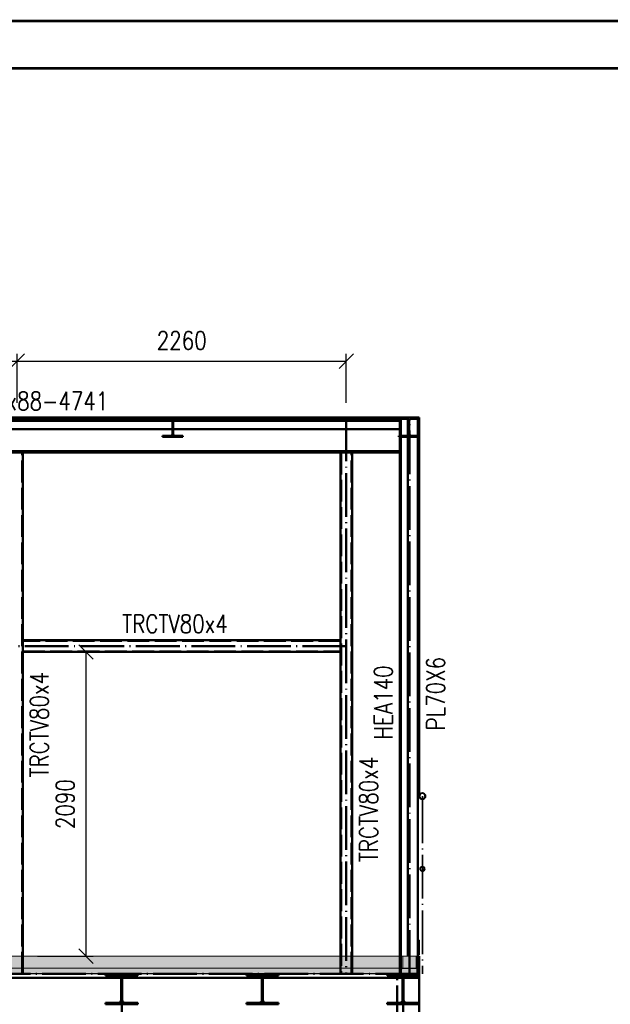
# Paper-space layout 'Layout1' of a CAD drawing. Extents: x -2 to 1033, y -36 to 596.
# Tile 32 of 64: x 531 to 612, y 459 to 594. Entities that reach past the tile are written whole.
import ezdxf
from ezdxf.enums import TextEntityAlignment as Align

# ---------------------------------------------------------------- set-up
doc = ezdxf.new("R2010")
doc.units = 0
doc.linetypes.add('ACAD_ISO02W100', pattern=[15, 12, -3])
doc.linetypes.add('ACAD_ISO04W100', pattern=[30.5, 24, -3, 0.5, -3])
doc.layers.get('0').update_dxf_attribs({"linetype": 'CONTINUOUS'})
doc.layers.get('DEFPOINTS').update_dxf_attribs({"color": 132, "linetype": 'CONTINUOUS'})
doc.layers.add('RAMECEK_HP', color=251, linetype='CONTINUOUS')
for name, color, linetype, lineweight in [('SS_2.ET-HALA_TaO-MOULDSHOP-HLAVNI_NOSNIK', 32, 'CONTINUOUS', 50), ('SS_2.ET-HALA_TaO-MOULDSHOP-JD', 40, 'CONTINUOUS', 50), ('SS_2.ET-HALA_TaO-MOULDSHOP-NADSTAVBA', 94, 'CONTINUOUS', 50), ('SS_2.ET-HALA_TaO-MOULDSHOP-PODLAH.NOSNIK', 160, 'CONTINUOUS', 50), ('SS_2.ET-HALA_TaO-MOULDSHOP-PODLAHA', 9, 'CONTINUOUS', 5), ('SS_2.ET-HALA_TaO-MOULDSHOP-PODLAHA_LEM', 140, 'CONTINUOUS', 50), ('SS_2.ET-HALA_TaO-MOULDSHOP-PODLAHA_ZABRADLI', 20, 'CONTINUOUS', 35), ('SS_2.ET-HALA_TaO-MOULDSHOP-SLOUP', 212, 'CONTINUOUS', 50), ('SS_2.ET-HALA_TaO-MOULDSHOP-SV.ZTUZENI', 163, 'CONTINUOUS', 50), ('SS_2.ET-HALA_TaO-MOULDSHOP-TRAPEZ.PLECH', 153, 'CONTINUOUS', 18), ('SS_KOTY', 3, 'CONTINUOUS', 25), ('SS_POPIS_PROFILU', 13, 'CONTINUOUS', 25), ('SS_SRAFY', 8, 'CONTINUOUS', 18)]:
    doc.layers.add(name, color=color, linetype=linetype, lineweight=lineweight)
doc.styles.add('ROMANS', font='romans.shx', dxfattribs={"width": 0.8})
doc.styles.add('romans.shx', font='romans.shx', dxfattribs={"height": 5})
doc.dimstyles.new('A-1_(2.5)_50AS', dxfattribs={"dimtxt": 2.5, "dimasz": 2, "dimexe": 1, "dimexo": 2, "dimgap": 0, "dimtad": 0, "dimdec": 1, "dimlfac": 50, "dimrnd": 1, "dimtxsty": 'ROMANS', "dimblk1": 'OBLIQUE', "dimblk2": 'OBLIQUE', "dimsah": 1, "dimcen": 2, "dimclrd": 256, "dimclre": 256, "dimclrt": 256, "dimadec": 1, "dimazin": 2, "dimtfac": 0.714286, "dimtdec": 1, "dimtmove": 0, "dimatfit": 3, "dimldrblk": 'OPEN', "dimfxl": 1, "dimtvp": 1.142857, "dimtfill": 1, "dimtolj": 1, "dimlwd": -1, "dimlwe": -1, "dimarcsym": 0})
pattern_1 = [(45, (584.728626, 539.51809), (-0.04490128, 0.04490128), [])]
pattern_2 = [(45, (584.7286, 539.5181), (-0.8980256, 0.8980256), []), (45, (585.6267, 539.5181), (-0.8980256, 0.8980256), [1.5875, -0.3175, 0, -0.3175])]

# ---------------------------------------------------------------- blocks, each defined once
blk = doc.blocks.new('*U6')
at = {"layer": 'RAMECEK_HP', "lineweight": 35, "const_width": 0.35}
for points in [[(0, 594), (0, 0), (841, 0), (841, 594)], [(6.5, 587.5), (6.5, 6.5), (834.5, 6.5), (834.5, 587.5)]]:
    blk.add_lwpolyline(points, close=True, dxfattribs=at)
at = {"layer": 'DEFPOINTS', "style": 'ROMANS', "width": 0.8}
blk.add_attdef('TISK', text='', height=10, dxfattribs=at).set_placement((841, -33), align=Align.RIGHT)
blk = doc.blocks.new('_Oblique')
at = {"color": 0, "linetype": 'ByBlock', "lineweight": -2}
blk.add_line((-0.5, -0.5), (0.5, 0.5), dxfattribs=at)
blk = doc.blocks.new('*D75')
at = {"layer": 'DEFPOINTS', "color": 0, "transparency": 16777216}
for p in [(531.66, 507.32, -51051.7), (531.66, 465.52, -51051.7), (540.32, 465.52)]:
    blk.add_point(p, dxfattribs=at)
at = {"layer": 'SS_KOTY', "transparency": 16777216}
for p, q in [((533.66, 507.32), (541.32, 507.32)), ((540.32, 507.32), (540.32, 465.52)), ((533.66, 465.52), (541.32, 465.52))]:
    blk.add_line(p, q, dxfattribs=at)
at = {"layer": 'SS_KOTY', "transparency": 16777216, "xscale": 2, "yscale": 2, "zscale": 2}
for p, rotation in [((540.32, 507.32), 90), ((540.32, 465.52), 270)]:
    blk.add_blockref('_Oblique', p, dxfattribs=dict(at, rotation=rotation))
at = {"layer": 'SS_KOTY', "transparency": 16777216, "insert": (537.46, 486.42), "char_height": 2.5, "attachment_point": 5, "rotation": 90, "style": 'ROMANS', "bg_fill": 3, "box_fill_scale": 1.1, "bg_fill_color": 256, "bg_fill_true_color": 13158600, "bg_fill_transparency": 0}
blk.add_mtext('\\A1;2090', dxfattribs=at)
blk = doc.blocks.new('_OPEN')
at = {"color": 0, "linetype": 'ByBlock'}
for p, q in [((-1, 0.167), (0, 0)), ((0, 0), (-1, -0.167)), ((0, 0), (-1, 0))]:
    blk.add_line(p, q, dxfattribs=at)
blk = doc.blocks.new('*D78')
at = {"layer": 'DEFPOINTS', "color": 0, "transparency": 16777216}
for p in [(530.86, 547.26), (487.26, 544.52), (530.86, 539.52, -51052.5)]:
    blk.add_point(p, dxfattribs=at)
at = {"layer": 'SS_KOTY', "transparency": 16777216}
for p, q in [((487.26, 546.52), (487.26, 548.26)), ((530.86, 541.52), (530.86, 548.26)), ((487.26, 547.26), (530.86, 547.26))]:
    blk.add_line(p, q, dxfattribs=at)
at = {"layer": 'SS_KOTY', "transparency": 16777216, "xscale": 2, "yscale": 2, "zscale": 2, "rotation": 180}
blk.add_blockref('_Oblique', (487.26, 547.26), dxfattribs=at)
at = {"layer": 'SS_KOTY', "transparency": 16777216, "xscale": 2, "yscale": 2, "zscale": 2}
blk.add_blockref('_Oblique', (530.86, 547.26), dxfattribs=at)
at = {"layer": 'SS_KOTY', "transparency": 16777216, "insert": (509.06, 550.11), "char_height": 2.5, "attachment_point": 5, "style": 'ROMANS', "bg_fill": 3, "box_fill_scale": 1.1, "bg_fill_color": 256, "bg_fill_true_color": 13158600, "bg_fill_transparency": 0}
blk.add_mtext('\\A1;2180', dxfattribs=at)
blk = doc.blocks.new('*D79')
at = {"layer": 'DEFPOINTS', "color": 0, "transparency": 16777216}
for p in [(576.06, 547.26), (530.86, 539.52, -51052.5), (576.06, 539.52, -51052.5)]:
    blk.add_point(p, dxfattribs=at)
at = {"layer": 'SS_KOTY', "transparency": 16777216}
for p, q in [((530.86, 541.52), (530.86, 548.26)), ((576.06, 541.52), (576.06, 548.26)), ((530.86, 547.26), (576.06, 547.26))]:
    blk.add_line(p, q, dxfattribs=at)
at = {"layer": 'SS_KOTY', "transparency": 16777216, "xscale": 2, "yscale": 2, "zscale": 2, "rotation": 180}
blk.add_blockref('_Oblique', (530.86, 547.26), dxfattribs=at)
at = {"layer": 'SS_KOTY', "transparency": 16777216, "xscale": 2, "yscale": 2, "zscale": 2}
blk.add_blockref('_Oblique', (576.06, 547.26), dxfattribs=at)
at = {"layer": 'SS_KOTY', "transparency": 16777216, "insert": (553.46, 550.11), "char_height": 2.5, "attachment_point": 5, "style": 'ROMANS', "bg_fill": 3, "box_fill_scale": 1.1, "bg_fill_color": 256, "bg_fill_true_color": 13158600, "bg_fill_transparency": 0}
blk.add_mtext('\\A1;2260', dxfattribs=at)

psp = doc.layouts.get("Layout1")

# ---------------------------------------------------------------- hatches: boundary and pattern name
at = {"layer": 'SS_SRAFY'}
h = psp.add_hatch(dxfattribs=at)
h.set_pattern_fill('ANSI31', color=5, scale=0.02, style=0)
h.set_pattern_definition(pattern_1)
h.paths.add_polyline_path([(586.5036, 487.9631), (586.3333, 487.9292), (586.189, 487.8328), (586.0925, 487.6884), (586.0586, 487.5181), (586.0925, 487.3478), (586.189, 487.2034), (586.3333, 487.107), (586.5036, 487.0731), (586.6739, 487.107), (586.8183, 487.2034), (586.9148, 487.3478), (586.9486, 487.5181), (586.9148, 487.6884), (586.8183, 487.8328), (586.6739, 487.9292)], flags=0)
h.paths.add_polyline_path([(586.5036, 487.9051), (586.6517, 487.8756), (586.7773, 487.7917), (586.8612, 487.6662), (586.8906, 487.5181), (586.8612, 487.37), (586.7773, 487.2444), (586.6517, 487.1606), (586.5036, 487.1311), (586.3555, 487.1606), (586.23, 487.2444), (586.1461, 487.37), (586.1166, 487.5181), (586.1461, 487.6662), (586.23, 487.7917), (586.3555, 487.8756)], flags=0)
h = psp.add_hatch(dxfattribs=at)
h.set_pattern_fill('ANSI31', color=5, scale=0.02, style=0)
h.set_pattern_definition(pattern_1)
h.paths.add_polyline_path([(586.5036, 477.8381), (586.3812, 477.8137), (586.2773, 477.7444), (586.208, 477.6406), (586.1836, 477.5181), (586.208, 477.3956), (586.2773, 477.2918), (586.3812, 477.2225), (586.5036, 477.1981), (586.6261, 477.2225), (586.7299, 477.2918), (586.7993, 477.3956), (586.8236, 477.5181), (586.7993, 477.6406), (586.7299, 477.7444), (586.6261, 477.8137)], flags=0)
h.paths.add_polyline_path([(586.5036, 477.7981), (586.6108, 477.7768), (586.7016, 477.7161), (586.7623, 477.6252), (586.7836, 477.5181), (586.7623, 477.4109), (586.7016, 477.3201), (586.6108, 477.2594), (586.5036, 477.2381), (586.3965, 477.2594), (586.3056, 477.3201), (586.2449, 477.4109), (586.2236, 477.5181), (586.2449, 477.6252), (586.3056, 477.7161), (586.3965, 477.7768)], flags=0)
h = psp.add_hatch(dxfattribs=at)
h.set_pattern_fill('ANSI31', color=5, scale=0.02, style=0)
h.set_pattern_definition(pattern_1)
h.paths.add_polyline_path([(585.9386, 465.7181), (586.0586, 465.7181), (586.0586, 467.7181), (585.9386, 467.7181)], flags=0)
h = psp.add_hatch(dxfattribs=at)
h.set_pattern_fill('ANSI31', color=5, scale=0.02, style=0)
h.set_pattern_definition(pattern_1)
h.paths.add_polyline_path([(585.8586, 465.5181), (585.8586, 463.1181), (586.0586, 463.1181), (586.0586, 465.5181)], flags=0)
h = psp.add_hatch(dxfattribs=at)
h.set_pattern_fill('ANSI31', color=5, scale=0.02, style=0)
h.set_pattern_definition(pattern_1)
h.paths.add_polyline_path([(545.6486, 462.8981), (547.4186, 462.8981), (547.4186, 463.1181), (543.0186, 463.1181), (543.0186, 462.8981), (544.7886, 462.8981, -0.41421356), (545.1486, 462.5381), (545.1486, 459.4981, -0.41421356), (544.7886, 459.1381), (543.0186, 459.1381), (543.0186, 458.9181), (547.4186, 458.9181), (547.4186, 459.1381), (545.6486, 459.1381, -0.41421356), (545.2886, 459.4981), (545.2886, 462.5381, -0.41421356)], flags=0)
h = psp.add_hatch(dxfattribs=at)
h.set_pattern_fill('ANSI31', color=5, scale=0.02, style=0)
h.set_pattern_definition(pattern_1)
h.paths.add_polyline_path([(564.9686, 462.8981), (566.7386, 462.8981), (566.7386, 463.1181), (562.3386, 463.1181), (562.3386, 462.8981), (564.1086, 462.8981, -0.41421356), (564.4686, 462.5381), (564.4686, 459.4981, -0.41421356), (564.1086, 459.1381), (562.3386, 459.1381), (562.3386, 458.9181), (566.7386, 458.9181), (566.7386, 459.1381), (564.9686, 459.1381, -0.41421356), (564.6086, 459.4981), (564.6086, 462.5381, -0.41421356)], flags=0)
h = psp.add_hatch(dxfattribs=at)
h.set_pattern_fill('ANSI31', color=5, scale=0.02, style=0)
h.set_pattern_definition(pattern_1)
h.paths.add_polyline_path([(584.2886, 462.8981), (586.0586, 462.8981), (586.0586, 463.1181), (581.6586, 463.1181), (581.6586, 462.8981), (583.4286, 462.8981, -0.41421356), (583.7886, 462.5381), (583.7886, 459.4981, -0.41421356), (583.4286, 459.1381), (581.6586, 459.1381), (581.6586, 458.9181), (586.0586, 458.9181), (586.0586, 459.1381), (584.2886, 459.1381, -0.41421356), (583.9286, 459.4981), (583.9286, 462.5381, -0.41421356)], flags=0)

# ---------------------------------------------------------------- linework, layer by layer
at = {"layer": 'SS_2.ET-HALA_TaO-MOULDSHOP-HLAVNI_NOSNIK', "color": 7, "linetype": 'ACAD_ISO04W100', "ltscale": 0.25}
psp.add_line((586.0586, 463.1181), (388.4586, 463.1181), dxfattribs=at)
at = {"layer": 'SS_2.ET-HALA_TaO-MOULDSHOP-HLAVNI_NOSNIK', "color": 1, "linetype": 'Continuous', "ltscale": 0.25}
for p, q in [((586.0586, 459.1381), (586.0586, 462.8981)), ((525.9769, 462.5581), (545.1403, 462.5581)), ((545.2969, 462.5581), (564.4603, 462.5581)), ((564.6169, 462.5581), (583.7803, 462.5581)), ((583.9369, 462.5581), (586.0586, 462.5581)), ((586.0586, 453.1181), (586.0586, 458.9181))]:
    psp.add_line(p, q, dxfattribs=at)
at = {"layer": 'SS_2.ET-HALA_TaO-MOULDSHOP-HLAVNI_NOSNIK', "color": 3, "linetype": 'ACAD_ISO02W100', "ltscale": 0.25}
for p, q in [((545.1403, 462.5581), (545.2969, 462.5581)), ((564.4603, 462.5581), (564.6169, 462.5581)), ((583.7803, 462.5581), (583.9369, 462.5581))]:
    psp.add_line(p, q, dxfattribs=at)
at = {"layer": 'SS_2.ET-HALA_TaO-MOULDSHOP-JD', "color": 7, "linetype": 'ACAD_ISO04W100', "ltscale": 0.25}
for p, q in [((545.2186, 447.6581), (545.2186, 463.1181)), ((583.8586, 447.6581), (583.8586, 463.1181))]:
    psp.add_line(p, q, dxfattribs=at)
at = {"layer": 'SS_2.ET-HALA_TaO-MOULDSHOP-NADSTAVBA', "color": 3, "linetype": 'ACAD_ISO02W100', "ltscale": 0.25}
for p, q in [((583.2586, 539.5181), (583.2586, 539.3481)), ((583.2586, 539.3481), (584.3636, 539.3481)), ((584.6036, 539.1081), (584.6036, 537.2681)), ((584.7136, 537.2681), (584.7136, 539.1081)), ((584.9536, 539.3481), (586.0586, 539.3481)), ((551.9436, 537.0281), (550.8386, 537.0281)), ((550.8386, 537.0281), (550.8386, 536.8581)), ((553.6386, 537.0281), (552.5336, 537.0281)), ((553.6386, 536.8581), (553.6386, 537.0281)), ((584.3636, 537.0281), (583.2586, 537.0281)), ((583.2586, 537.0281), (583.2586, 536.8581)), ((586.0586, 537.0281), (584.9536, 537.0281)), ((550.8386, 536.8581), (553.6386, 536.8581)), ((583.2586, 536.8581), (586.0586, 536.8581)), ((575.3386, 534.7181), (575.3386, 463.1181)), ((576.7786, 463.1181), (576.7786, 534.7181)), ((575.2586, 465.5181), (575.2586, 463.1181)), ((576.8586, 465.5181), (576.8586, 463.1181)), ((583.3986, 465.5181), (583.3986, 463.1181)), ((583.5686, 465.5181), (583.5686, 463.1181)), ((585.8886, 465.5181), (585.8886, 463.1181))]:
    psp.add_line(p, q, dxfattribs=at)
at = {"layer": 'SS_2.ET-HALA_TaO-MOULDSHOP-NADSTAVBA', "color": 1, "linetype": 'Continuous', "ltscale": 0.25}
for p, q in [((584.4886, 539.5181), (583.3986, 539.5181)), ((583.3986, 539.5181), (583.3986, 539.0821)), ((583.3986, 539.0821), (583.3986, 537.9221)), ((583.5686, 465.5181), (583.5686, 539.5181)), ((585.8886, 539.5181), (584.4886, 539.5181)), ((584.4886, 539.5181), (584.4886, 465.5181)), ((586.0586, 539.5181), (585.8886, 539.5181)), ((585.8886, 539.5181), (585.8886, 465.5181)), ((586.0586, 487.5181), (586.0586, 539.5181)), ((488.5886, 537.9221), (583.3986, 537.9221)), ((583.3986, 537.9221), (583.3986, 465.5181)), ((583.3986, 534.9141), (488.5886, 534.9141)), ((530.0586, 534.7181), (531.6586, 534.7181)), ((531.6586, 534.7181), (575.2586, 534.7181)), ((575.2586, 534.7181), (576.8586, 534.7181)), ((575.2586, 534.7181), (575.2586, 508.9181)), ((576.8586, 534.7181), (583.3986, 534.7181)), ((576.8586, 465.5181), (576.8586, 534.7181)), ((575.2586, 508.9181), (575.2586, 507.3181)), ((575.2586, 507.3181), (575.2586, 465.5181))]:
    psp.add_line(p, q, dxfattribs=at)
at = {"layer": 'SS_2.ET-HALA_TaO-MOULDSHOP-NADSTAVBA', "color": 7, "linetype": 'ACAD_ISO04W100', "ltscale": 0.25}
for p, q in [((584.7286, 463.1181), (584.7286, 539.5181)), ((585.8886, 539.5181), (585.8886, 465.5181))]:
    psp.add_line(p, q, dxfattribs=at)
at = {"layer": 'SS_2.ET-HALA_TaO-MOULDSHOP-NADSTAVBA', "color": 3, "linetype": 'ACAD_ISO02W100', "ltscale": 0.25, "extrusion": (1.00442e-12, 2.42563e-12, -1)}
psp.add_arc((-584.3636, 539.1081, 0), 0.24, 90, 180, dxfattribs=at)
at = {"layer": 'SS_2.ET-HALA_TaO-MOULDSHOP-NADSTAVBA', "color": 3, "linetype": 'ACAD_ISO02W100', "ltscale": 0.25, "extrusion": (-2.4255e-12, 1.00491e-12, -1)}
psp.add_arc((-584.9536, 539.1081), 0.24, 0, 90, dxfattribs=at)
at = {"layer": 'SS_2.ET-HALA_TaO-MOULDSHOP-NADSTAVBA', "color": 3, "linetype": 'ACAD_ISO02W100', "ltscale": 0.25, "extrusion": (5.02116e-13, -1.21235e-12, -1)}
psp.add_arc((-551.9436, 537.2681), 0.24, 180, 270, dxfattribs=at)
at = {"layer": 'SS_2.ET-HALA_TaO-MOULDSHOP-NADSTAVBA', "color": 3, "linetype": 'ACAD_ISO02W100', "ltscale": 0.25, "extrusion": (-1.21284e-12, -5.01994e-13, -1)}
psp.add_arc((-552.5336, 537.2681), 0.24, 270, 0, dxfattribs=at)
at = {"layer": 'SS_2.ET-HALA_TaO-MOULDSHOP-NADSTAVBA', "color": 3, "linetype": 'ACAD_ISO02W100', "ltscale": 0.25, "extrusion": (7.53266e-13, -1.81868e-12, -1)}
psp.add_arc((-584.3636, 537.2681), 0.24, 180, 270, dxfattribs=at)
at = {"layer": 'SS_2.ET-HALA_TaO-MOULDSHOP-NADSTAVBA', "color": 3, "linetype": 'ACAD_ISO02W100', "ltscale": 0.25, "extrusion": (-1.81917e-12, -7.53144e-13, -1)}
psp.add_arc((-584.9536, 537.2681, 0), 0.24, 270, 0, dxfattribs=at)
at = {"layer": 'SS_2.ET-HALA_TaO-MOULDSHOP-PODLAH.NOSNIK', "color": 1, "linetype": 'Continuous', "ltscale": 0.25}
for p, q in [((543.0186, 463.1181), (543.0186, 462.8981)), ((543.0186, 462.8981), (544.7886, 462.8981)), ((545.6486, 462.8981), (547.4186, 462.8981)), ((547.4186, 462.8981), (547.4186, 463.1181)), ((562.3386, 463.1181), (562.3386, 462.8981)), ((562.3386, 462.8981), (564.1086, 462.8981)), ((564.9686, 462.8981), (566.7386, 462.8981)), ((566.7386, 462.8981), (566.7386, 463.1181)), ((581.6586, 463.1181), (581.6586, 462.8981)), ((581.6586, 462.8981), (583.4286, 462.8981)), ((584.2886, 462.8981), (586.0586, 462.8981)), ((585.8586, 463.1181), (586.0586, 463.1181)), ((586.0586, 462.8981), (586.0586, 463.1181)), ((545.1486, 462.5381), (545.1486, 459.4981)), ((545.2886, 459.4981), (545.2886, 462.5381)), ((564.4686, 462.5381), (564.4686, 459.4981)), ((564.6086, 459.4981), (564.6086, 462.5381)), ((583.7886, 462.5381), (583.7886, 459.4981)), ((583.9286, 459.4981), (583.9286, 462.5381)), ((544.7886, 459.1381), (543.0186, 459.1381)), ((543.0186, 459.1381), (543.0186, 458.9181)), ((543.0186, 458.9181), (547.4186, 458.9181)), ((547.4186, 459.1381), (545.6486, 459.1381)), ((547.4186, 458.9181), (547.4186, 459.1381)), ((564.1086, 459.1381), (562.3386, 459.1381)), ((562.3386, 459.1381), (562.3386, 458.9181)), ((562.3386, 458.9181), (566.7386, 458.9181)), ((566.7386, 459.1381), (564.9686, 459.1381)), ((566.7386, 458.9181), (566.7386, 459.1381)), ((583.4286, 459.1381), (581.6586, 459.1381)), ((581.6586, 459.1381), (581.6586, 458.9181)), ((581.6586, 458.9181), (586.0586, 458.9181)), ((586.0586, 459.1381), (584.2886, 459.1381)), ((586.0586, 458.9181), (586.0586, 459.1381))]:
    psp.add_line(p, q, dxfattribs=at)
at = {"layer": 'SS_2.ET-HALA_TaO-MOULDSHOP-PODLAH.NOSNIK', "color": 3, "linetype": 'ACAD_ISO02W100', "ltscale": 0.25}
for p, q in [((545.2886, 462.2181), (545.1486, 462.2181)), ((545.1486, 462.0181), (545.2886, 462.0181)), ((564.6086, 462.2181), (564.4686, 462.2181)), ((564.4686, 462.0181), (564.6086, 462.0181)), ((583.9286, 462.2181), (583.7886, 462.2181)), ((583.7886, 462.0181), (583.9286, 462.0181))]:
    psp.add_line(p, q, dxfattribs=at)
at = {"layer": 'SS_2.ET-HALA_TaO-MOULDSHOP-PODLAH.NOSNIK', "color": 1, "linetype": 'Continuous', "ltscale": 0.25, "extrusion": (1.6725e-13, 4.04526e-13, -1)}
psp.add_arc((-544.7886, 462.5381), 0.36, 90, 180, dxfattribs=at)
at = {"layer": 'SS_2.ET-HALA_TaO-MOULDSHOP-PODLAH.NOSNIK', "color": 1, "linetype": 'Continuous', "ltscale": 0.25, "extrusion": (-4.04404e-13, 1.6774e-13, -1)}
psp.add_arc((-545.6486, 462.5381), 0.36, 0, 90, dxfattribs=at)
at = {"layer": 'SS_2.ET-HALA_TaO-MOULDSHOP-PODLAH.NOSNIK', "color": 1, "linetype": 'Continuous', "ltscale": 0.25, "extrusion": (-1.83697e-16, 3.06162e-16, -1)}
for centre, start, end in [((-564.1086, 462.5381), 90, 180), ((-564.9686, 462.5381), 0, 90), ((-583.4286, 462.5381), 90, 180), ((-584.2886, 462.5381), 0, 90)]:
    psp.add_arc(centre, 0.36, start, end, dxfattribs=at)
at = {"layer": 'SS_2.ET-HALA_TaO-MOULDSHOP-PODLAH.NOSNIK', "color": 1, "linetype": 'Continuous', "ltscale": 0.25, "extrusion": (3.34683e-13, -8.08134e-13, -1)}
psp.add_arc((-544.7886, 459.4981), 0.36, 180, 270, dxfattribs=at)
at = {"layer": 'SS_2.ET-HALA_TaO-MOULDSHOP-PODLAH.NOSNIK', "color": 1, "linetype": 'Continuous', "ltscale": 0.25, "extrusion": (-8.08623e-13, -3.34561e-13, -1)}
psp.add_arc((-545.6486, 459.4981), 0.36, 270, 0, dxfattribs=at)
at = {"layer": 'SS_2.ET-HALA_TaO-MOULDSHOP-PODLAH.NOSNIK', "color": 1, "linetype": 'Continuous', "ltscale": 0.25, "extrusion": (1.6725e-13, -4.03914e-13, -1)}
for centre in [(-564.1086, 459.4981), (-583.4286, 459.4981)]:
    psp.add_arc(centre, 0.36, 180, 270, dxfattribs=at)
at = {"layer": 'SS_2.ET-HALA_TaO-MOULDSHOP-PODLAH.NOSNIK', "color": 1, "linetype": 'Continuous', "ltscale": 0.25, "extrusion": (-4.04404e-13, -1.67127e-13, -1)}
for centre in [(-564.9686, 459.4981), (-584.2886, 459.4981)]:
    psp.add_arc(centre, 0.36, 270, 0, dxfattribs=at)
at = {"layer": 'SS_2.ET-HALA_TaO-MOULDSHOP-PODLAHA', "color": 9, "linetype": 'ACAD_ISO02W100', "ltscale": 0.25}
for p, q in [((575.2386, 465.5181), (575.2386, 463.8981)), ((576.8786, 463.8981), (576.8786, 465.5181)), ((583.3786, 465.5181), (583.3786, 463.8981)), ((583.5886, 463.8981), (583.5886, 465.5181)), ((583.8086, 463.8981), (583.8086, 465.5181)), ((585.6486, 465.5181), (585.6486, 463.8981)), ((585.8586, 463.1638), (388.6586, 463.1638)), ((575.2386, 463.8981), (575.2386, 463.1396)), ((576.8786, 463.1396), (576.8786, 463.8981)), ((583.3786, 463.8981), (583.3786, 463.1396)), ((583.5886, 463.3684), (583.3786, 463.3684)), ((583.5886, 463.1396), (583.5886, 463.8981)), ((583.6531, 463.7363), (583.5886, 463.5323)), ((583.8086, 463.8208), (583.6531, 463.7363)), ((583.8086, 463.8208), (583.8086, 463.8981)), ((585.6486, 463.8208), (583.8086, 463.8208)), ((585.6486, 463.8981), (585.6486, 463.8208)), ((585.8042, 463.7363), (585.6486, 463.8208)), ((585.8586, 463.5639), (585.8042, 463.7363)), ((585.8586, 463.8981), (585.8586, 463.5639))]:
    psp.add_line(p, q, dxfattribs=at)
at = {"layer": 'SS_2.ET-HALA_TaO-MOULDSHOP-PODLAHA', "color": 9, "linetype": 'Continuous', "ltscale": 0.25}
psp.add_line((388.6586, 463.1396), (585.8586, 463.1396), dxfattribs=at)
at = {"layer": 'SS_2.ET-HALA_TaO-MOULDSHOP-PODLAHA_LEM', "color": 1, "linetype": 'Continuous', "ltscale": 0.25}
for p, q in [((586.0586, 465.5181), (585.8586, 465.5181)), ((585.8586, 465.5181), (585.8586, 463.1181)), ((586.0586, 463.1181), (586.0586, 465.5181))]:
    psp.add_line(p, q, dxfattribs=at)
at = {"layer": 'SS_2.ET-HALA_TaO-MOULDSHOP-PODLAHA_ZABRADLI', "color": 1, "linetype": 'Continuous', "ltscale": 0.25}
for p, q in [((586.0586, 487.5181), (586.0925, 487.6884)), ((586.0586, 487.5181), (586.0925, 487.3478)), ((586.189, 487.8328), (586.0925, 487.6884)), ((586.0925, 487.3478), (586.189, 487.2034)), ((586.1166, 487.5181), (586.1461, 487.6662)), ((586.1461, 487.37), (586.1166, 487.5181)), ((586.1461, 487.6662), (586.23, 487.7917)), ((586.23, 487.2444), (586.1461, 487.37)), ((586.3333, 487.9292), (586.189, 487.8328)), ((586.189, 487.2034), (586.3333, 487.107)), ((586.23, 487.7917), (586.3555, 487.8756)), ((586.3555, 487.1606), (586.23, 487.2444)), ((586.5036, 487.9631), (586.3333, 487.9292)), ((586.3333, 487.107), (586.5036, 487.0731)), ((586.3555, 487.8756), (586.5036, 487.9051)), ((586.5036, 487.1311), (586.3555, 487.1606)), ((586.6739, 487.9292), (586.5036, 487.9631)), ((586.5036, 487.9051), (586.6517, 487.8756)), ((586.6517, 487.1606), (586.5036, 487.1311)), ((586.5036, 487.0731), (586.6739, 487.107)), ((586.6517, 487.8756), (586.7773, 487.7917)), ((586.7773, 487.2444), (586.6517, 487.1606)), ((586.8183, 487.8328), (586.6739, 487.9292)), ((586.6739, 487.107), (586.8183, 487.2034)), ((586.7773, 487.7917), (586.8612, 487.6662)), ((586.8612, 487.37), (586.7773, 487.2444)), ((586.9148, 487.6884), (586.8183, 487.8328)), ((586.8183, 487.2034), (586.9148, 487.3478)), ((586.8612, 487.6662), (586.8906, 487.5181)), ((586.8906, 487.5181), (586.8612, 487.37)), ((586.9486, 487.5181), (586.9148, 487.6884)), ((586.9148, 487.3478), (586.9486, 487.5181)), ((586.208, 477.6406), (586.1836, 477.5181)), ((586.1836, 477.5181), (586.208, 477.3956)), ((586.2773, 477.7444), (586.208, 477.6406)), ((586.2236, 477.5181), (586.2449, 477.6252)), ((586.2449, 477.4109), (586.2236, 477.5181)), ((586.2449, 477.6252), (586.3056, 477.7161)), ((586.3812, 477.8137), (586.2773, 477.7444)), ((586.3056, 477.7161), (586.3965, 477.7768)), ((586.5036, 477.8381), (586.3812, 477.8137)), ((586.3965, 477.7768), (586.5036, 477.7981)), ((586.6261, 477.8137), (586.5036, 477.8381)), ((586.5036, 477.7981), (586.6108, 477.7768)), ((586.6108, 477.7768), (586.7016, 477.7161)), ((586.7299, 477.7444), (586.6261, 477.8137)), ((586.7016, 477.7161), (586.7623, 477.6252)), ((586.7993, 477.6406), (586.7299, 477.7444)), ((586.7623, 477.6252), (586.7836, 477.5181)), ((586.7836, 477.5181), (586.7623, 477.4109)), ((586.8236, 477.5181), (586.7993, 477.6406)), ((586.7993, 477.3956), (586.8236, 477.5181)), ((586.208, 477.3956), (586.2773, 477.2918)), ((586.3056, 477.3201), (586.2449, 477.4109)), ((586.2773, 477.2918), (586.3812, 477.2225)), ((586.3965, 477.2594), (586.3056, 477.3201)), ((586.3812, 477.2225), (586.5036, 477.1981)), ((586.5036, 477.2381), (586.3965, 477.2594)), ((586.6108, 477.2594), (586.5036, 477.2381)), ((586.5036, 477.1981), (586.6261, 477.2225)), ((586.7016, 477.3201), (586.6108, 477.2594)), ((586.6261, 477.2225), (586.7299, 477.2918)), ((586.7623, 477.4109), (586.7016, 477.3201)), ((586.7299, 477.2918), (586.7993, 477.3956)), ((586.0586, 467.7181), (585.9386, 467.7181)), ((585.9386, 467.7181), (585.9386, 465.7181)), ((586.0586, 465.7181), (586.0586, 467.7181)), ((585.9386, 465.7181), (586.0586, 465.7181))]:
    psp.add_line(p, q, dxfattribs=at)
at = {"layer": 'SS_2.ET-HALA_TaO-MOULDSHOP-PODLAHA_ZABRADLI', "color": 7, "linetype": 'ACAD_ISO04W100', "ltscale": 0.25}
psp.add_line((586.5036, 487.0731), (586.5036, 463.1181), dxfattribs=at)
at = {"layer": 'SS_2.ET-HALA_TaO-MOULDSHOP-PODLAHA_ZABRADLI', "color": 1, "linetype": 'Continuous', "ltscale": 0.25, "extrusion": (2.33092e-08, 1.13411e-13, 1)}
psp.add_arc((586.5036, 487.5181, 0), 0.445, 180, 202.5, dxfattribs=at)
at = {"layer": 'SS_2.ET-HALA_TaO-MOULDSHOP-PODLAHA_ZABRADLI', "color": 7, "linetype": 'ACAD_ISO04W100', "ltscale": 0.25, "extrusion": (1, 1.22465e-16, -1.83697e-16)}
psp.add_arc((486.4981, 0, 586.5036), 1.02, 270, 0, dxfattribs=at)
at = {"layer": 'SS_2.ET-HALA_TaO-MOULDSHOP-SLOUP', "color": 7, "linetype": 'ACAD_ISO04W100', "ltscale": 0.25}
psp.add_line((583.0586, 341.1181), (583.0586, 463.1181), dxfattribs=at)
at = {"layer": 'SS_2.ET-HALA_TaO-MOULDSHOP-SV.ZTUZENI', "color": 7, "linetype": 'ACAD_ISO04W100', "ltscale": 0.25}
psp.add_line((583.0586, 461.0181), (583.0586, 437.0181), dxfattribs=at)
at = {"layer": 'SS_2.ET-HALA_TaO-MOULDSHOP-TRAPEZ.PLECH', "color": 5, "linetype": 'Continuous', "ltscale": 0.25}
psp.add_line((392.8586, 463.1181), (585.8586, 463.1181), dxfattribs=at)

# ---------------------------------------------------------------- block references
at = {"layer": 'RAMECEK_HP'}
psp.add_blockref('*U6', (0, 0), dxfattribs=at)

# ---------------------------------------------------------------- texts
at = {"layer": 'SS_POPIS_PROFILU', "color": 13, "style": 'romans.shx', "width": 0.8}
psp.add_text('TRCTV80x4', height=2.5, dxfattribs=at).set_placement((545.3004, 509.9391))
for s, p in [('HEA140', (582.3986, 495.2743)), ('PL70X6', (589.5796, 496.5269)), ('TRCTV80x4', (580.3796, 478.4406))]:
    psp.add_text(s, height=2.5, rotation=90, dxfattribs=at).set_placement(p)

# ---------------------------------------------------------------- next in the draw order: dimensions: what is measured, and where the dimension line sits
at = {"layer": 'SS_KOTY'}
dim = psp.add_linear_dim(base=(530.8586, 547.2556), p1=(487.2586, 544.5181), p2=(530.8586, 539.5181, -51052.5), dimstyle='A-1_(2.5)_50AS', override={"dimtmove": 1}, dxfattribs=at)
dim.commit()
dim.dimension.update_dxf_attribs({"geometry": '*D78', "text_midpoint": (509.0586, 550.1127)})
dim = psp.add_linear_dim(base=(540.318, 465.5181), p1=(531.6586, 507.3181, -51051.7), p2=(531.6586, 465.5181, -51051.7), angle=90, dimstyle='A-1_(2.5)_50AS', dxfattribs=at)
dim.commit()
dim.dimension.update_dxf_attribs({"geometry": '*D75', "text_midpoint": (537.4609, 486.4181)})

# ---------------------------------------------------------------- next in the draw order: hatches: boundary and pattern name
at = {"layer": 'SS_2.ET-HALA_TaO-MOULDSHOP-PODLAHA'}
h = psp.add_hatch(dxfattribs=at)
h.set_pattern_fill('ANSI35', color=252, scale=0.2, style=0)
h.set_pattern_definition(pattern_2)
h.paths.add_polyline_path([(585.8586, 465.5181), (388.6586, 465.5181), (388.6586, 463.8981), (585.8586, 463.8981)], flags=0)
h = psp.add_hatch(dxfattribs=at)
h.set_pattern_fill('ANSI35', color=252, scale=0.2, style=0)
h.set_pattern_definition(pattern_2)
h.paths.add_polyline_path([(388.6586, 463.8981), (388.6586, 463.1396), (585.8586, 463.1396), (585.8586, 463.8981)], flags=0)

# ---------------------------------------------------------------- next in the draw order: linework, layer by layer
at = {"layer": 'SS_2.ET-HALA_TaO-MOULDSHOP-NADSTAVBA', "color": 3, "linetype": 'ACAD_ISO02W100', "ltscale": 0.25}
for p, q in [((531.5786, 463.1181), (531.5786, 534.7181)), ((575.2586, 508.8381), (531.6586, 508.8381)), ((531.6586, 507.3981), (575.2586, 507.3981)), ((531.6586, 465.5181), (531.6586, 463.1181))]:
    psp.add_line(p, q, dxfattribs=at)
at = {"layer": 'SS_2.ET-HALA_TaO-MOULDSHOP-NADSTAVBA', "color": 1, "linetype": 'Continuous', "ltscale": 0.25}
for p, q in [((531.6586, 534.7181), (531.6586, 465.5181)), ((575.2586, 508.9181), (531.6586, 508.9181)), ((531.6586, 507.3181), (575.2586, 507.3181))]:
    psp.add_line(p, q, dxfattribs=at)
at = {"layer": 'SS_2.ET-HALA_TaO-MOULDSHOP-NADSTAVBA', "color": 7, "linetype": 'ACAD_ISO04W100', "ltscale": 0.25}
psp.add_line((576.0586, 508.1181), (530.8586, 508.1181), dxfattribs=at)
at = {"layer": 'SS_2.ET-HALA_TaO-MOULDSHOP-PODLAHA', "color": 9, "linetype": 'Continuous', "ltscale": 0.25}
for p, q in [((585.8586, 465.5181), (388.6586, 465.5181)), ((444.0386, 463.8981), (585.8586, 463.8981))]:
    psp.add_line(p, q, dxfattribs=at)
at = {"layer": 'SS_2.ET-HALA_TaO-MOULDSHOP-PODLAHA', "color": 9, "linetype": 'ACAD_ISO02W100', "ltscale": 0.25}
for p, q in [((531.6786, 463.8981), (531.6786, 465.5181)), ((585.8586, 463.8652), (388.6586, 463.8652)), ((531.6786, 463.1396), (531.6786, 463.8981))]:
    psp.add_line(p, q, dxfattribs=at)

# ---------------------------------------------------------------- next in the draw order: texts
at = {"layer": 'SS_POPIS_PROFILU', "color": 13, "style": 'romans.shx', "width": 0.8}
psp.add_text('TRCTV80x4', height=2.5, rotation=90, dxfattribs=at).set_placement((535.1586, 490.0862))

# ---------------------------------------------------------------- next in the draw order: dimensions: what is measured, and where the dimension line sits
at = {"layer": 'SS_KOTY'}
dim = psp.add_linear_dim(base=(576.0586, 547.2556), p1=(530.8586, 539.5181, -51052.5), p2=(576.0586, 539.5181, -51052.5), dimstyle='A-1_(2.5)_50AS', override={"dimtmove": 1}, dxfattribs=at)
dim.commit()
dim.dimension.update_dxf_attribs({"geometry": '*D79', "text_midpoint": (553.4586, 550.1127)})

# ---------------------------------------------------------------- next in the draw order: linework, layer by layer
at = {"layer": 'SS_2.ET-HALA_TaO-MOULDSHOP-NADSTAVBA', "color": 7, "linetype": 'ACAD_ISO04W100', "ltscale": 0.25}
for p, q in [((584.7286, 539.5181), (487.2586, 539.5181)), ((583.3986, 539.3221), (488.5886, 539.3221)), ((576.0586, 539.5181), (576.0586, 463.1181))]:
    psp.add_line(p, q, dxfattribs=at)
at = {"layer": 'SS_2.ET-HALA_TaO-MOULDSHOP-NADSTAVBA', "color": 1, "linetype": 'Continuous', "ltscale": 0.25}
for p, q in [((583.3986, 539.5181), (488.5886, 539.5181)), ((583.3986, 539.3221), (488.5886, 539.3221)), ((583.3986, 539.0821), (488.5886, 539.0821))]:
    psp.add_line(p, q, dxfattribs=at)
at = {"layer": 'SS_2.ET-HALA_TaO-MOULDSHOP-NADSTAVBA', "color": 3, "linetype": 'ACAD_ISO02W100', "ltscale": 0.25}
for p, q in [((488.5886, 539.2021), (583.3986, 539.2021)), ((550.8386, 539.5181), (550.8386, 539.3481)), ((550.8386, 539.3481), (551.9436, 539.3481)), ((552.1836, 539.0181), (552.1836, 539.1081)), ((552.2936, 539.0181), (552.1836, 539.0181)), ((552.1836, 538.9474), (552.1836, 539.0181)), ((552.1836, 538.9181), (552.1836, 538.9474)), ((552.1836, 538.9181), (552.2936, 538.9181)), ((552.1836, 537.2681), (552.1836, 538.9181)), ((552.2936, 539.1081), (552.2936, 539.0181)), ((552.2936, 539.0181), (552.2936, 538.9474)), ((552.2936, 538.9474), (552.2936, 538.9181)), ((552.2936, 538.9181), (552.2936, 537.2681)), ((552.5336, 539.3481), (553.6386, 539.3481)), ((553.6386, 539.3481), (553.6386, 539.5181))]:
    psp.add_line(p, q, dxfattribs=at)
at = {"layer": 'SS_2.ET-HALA_TaO-MOULDSHOP-NADSTAVBA', "color": 3, "linetype": 'ACAD_ISO02W100', "ltscale": 0.25, "extrusion": (2.50966e-13, 6.06636e-13, -1)}
psp.add_arc((-551.9436, 539.1081), 0.24, 90, 180, dxfattribs=at)
at = {"layer": 'SS_2.ET-HALA_TaO-MOULDSHOP-NADSTAVBA', "color": 3, "linetype": 'ACAD_ISO02W100', "ltscale": 0.25, "extrusion": (-6.06513e-13, 2.51456e-13, -1)}
psp.add_arc((-552.5336, 539.1081), 0.24, 0, 90, dxfattribs=at)

# ---------------------------------------------------------------- next in the draw order: texts
at = {"layer": 'SS_POPIS_PROFILU', "color": 13, "style": 'romans.shx', "width": 0.8}
psp.add_text('IPE240+LP6x88-4741', height=2.5, dxfattribs=at).set_placement((512.9539, 540.5391))

doc.saveas('drawing.dxf')
